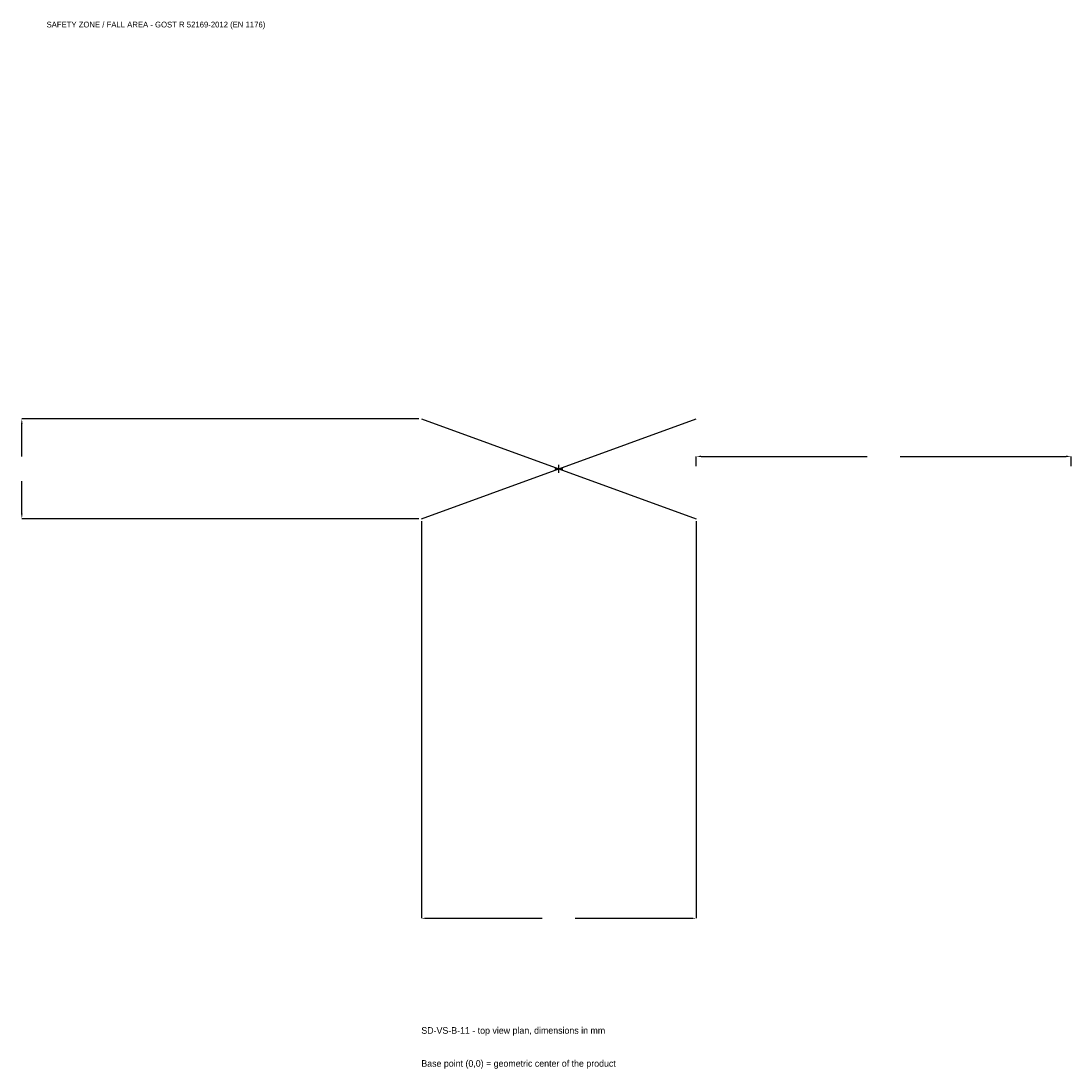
# Model space of a CAD drawing. Extents: x -2152 to 2050, y -2402 to 1792.
import ezdxf

# ---------------------------------------------------------------- set-up
doc = ezdxf.new("R2010")
doc.units = 0
for name, color, linetype in [('GP_MAF_zona_bezopasnosti', 1, 'Continuous'), ('ZSK_DANNYE', 3, 'Continuous'), ('ZSK_KONTUR', 7, 'Continuous'), ('ZSK_RAZMERY', 8, 'Continuous')]:
    doc.layers.add(name, color=color, linetype=linetype)
doc.dimstyles.new('ORION', dxfattribs={"dimtxt": 33, "dimasz": 19.8, "dimexe": 1.25, "dimexo": 9.9, "dimtad": 1, "dimcen": 2.5, "dimazin": 3, "dimtfac": 1, "dimtmove": 0, "dimatfit": 3})

# ---------------------------------------------------------------- blocks, each defined once
blk = doc.blocks.new('_CLOSEDFILLED')
at = {"color": 0, "linetype": 'BYBLOCK'}
blk.add_solid([(-1, 0.16), (0, 0), (-1, -0.16)], dxfattribs=at)
blk = doc.blocks.new('*D1')
for p, q in [((-550, -209.9), (-550, -1799)), ((550, -209.9), (550, -1799)), ((-530.2, -1799), (-66, -1799)), ((66, -1799), (530.2, -1799))]:
    blk.add_line(p, q)
at = {"layer": 'Defpoints'}
for p in [(-550, -200), (550, -200), (-550, -1799)]:
    blk.add_point(p, dxfattribs=at)
at = {"layer": 'ZSK_RAZMERY', "xscale": 19.8, "yscale": 19.8, "rotation": 180}
blk.add_blockref('_CLOSEDFILLED', (-550, -1799), dxfattribs=at)
at = {"layer": 'ZSK_RAZMERY', "xscale": 19.8, "yscale": 19.8}
blk.add_blockref('_CLOSEDFILLED', (550, -1799), dxfattribs=at)
blk = doc.blocks.new('*D2')
for p, q in [((-559.9, 200), (-2149, 200)), ((-2149, 49.5), (-2149, 180.2)), ((-2149, -180.2), (-2149, -49.5)), ((-559.9, -200), (-2149, -200))]:
    blk.add_line(p, q)
at = {"layer": 'Defpoints'}
for p in [(-550, 200), (-2149, -200), (-550, -200)]:
    blk.add_point(p, dxfattribs=at)
at = {"layer": 'ZSK_RAZMERY', "xscale": 19.8, "yscale": 19.8}
for p, rotation in [((-2149, 200), 90), ((-2149, -200), 270)]:
    blk.add_blockref('_CLOSEDFILLED', p, dxfattribs=dict(at, rotation=rotation))
blk = doc.blocks.new('*D3')
for p, q in [((550, 9.9), (550, 49.5)), ((569.8, 49.5), (1234, 49.5)), ((1366, 49.5), (2030.2, 49.5)), ((2050, 9.9), (2050, 49.5))]:
    blk.add_line(p, q)
at = {"layer": 'Defpoints'}
for p in [(550, 49.5), (550, 0), (2050, 0)]:
    blk.add_point(p, dxfattribs=at)
at = {"layer": 'ZSK_RAZMERY', "xscale": 19.8, "yscale": 19.8, "rotation": 180}
blk.add_blockref('_CLOSEDFILLED', (550, 49.5), dxfattribs=at)
at = {"layer": 'ZSK_RAZMERY', "xscale": 19.8, "yscale": 19.8}
blk.add_blockref('_CLOSEDFILLED', (2050, 49.5), dxfattribs=at)
blk = doc.blocks.new('B1')
at = {"layer": 'ZSK_KONTUR'}
for p, q in [((-550, -200), (550, 200)), ((-550, 200), (550, -200))]:
    blk.add_line(p, q, dxfattribs=at)
at = {"layer": 'ZSK_RAZMERY'}
for p, q in [((-16, 0), (16, 0)), ((0, -16), (0, 16))]:
    blk.add_line(p, q, dxfattribs=at)
at = {"layer": 'GP_MAF_zona_bezopasnosti', "color": 1}
blk.add_text('SAFETY ZONE / FALL AREA - GOST R 52169-2012 (EN 1176)', height=23.1, dxfattribs=at).set_placement((-2050, 1766))
at = {"layer": 'ZSK_RAZMERY'}
dim = blk.add_linear_dim(base=(-2149, -200), p1=(-550, -200), p2=(-550, 200), angle=90, dimstyle='ORION', dxfattribs=at)
dim.commit()
dim.dimension.update_dxf_attribs({"geometry": '*D2', "text_midpoint": (-2149, 0)})
for base, p1, p2, picture, middle in [((550, 49.5), (550, 0), (2050, 0), '*D3', (1300, 49.5)), ((-550, -1799), (-550, -200), (550, -200), '*D1', (0, -1799))]:
    dim = blk.add_linear_dim(base=base, p1=p1, p2=p2, dimstyle='ORION', dxfattribs=at)
    dim.commit()
    dim.dimension.update_dxf_attribs({"geometry": picture, "text_midpoint": middle})

msp = doc.modelspace()

# ---------------------------------------------------------------- block references
msp.add_blockref('B1', (0, 0))

# ---------------------------------------------------------------- texts
at = {"layer": 'ZSK_DANNYE', "color": 3}
msp.add_text('SD-VS-B-11 - top view plan, dimensions in mm', height=26.4, dxfattribs=at).set_placement((-550, -2261))
at = {"layer": 'ZSK_DANNYE', "color": 7}
msp.add_text('Base point (0,0) = geometric center of the product', height=26.4, dxfattribs=at).set_placement((-550, -2393))

doc.saveas('drawing.dxf')
